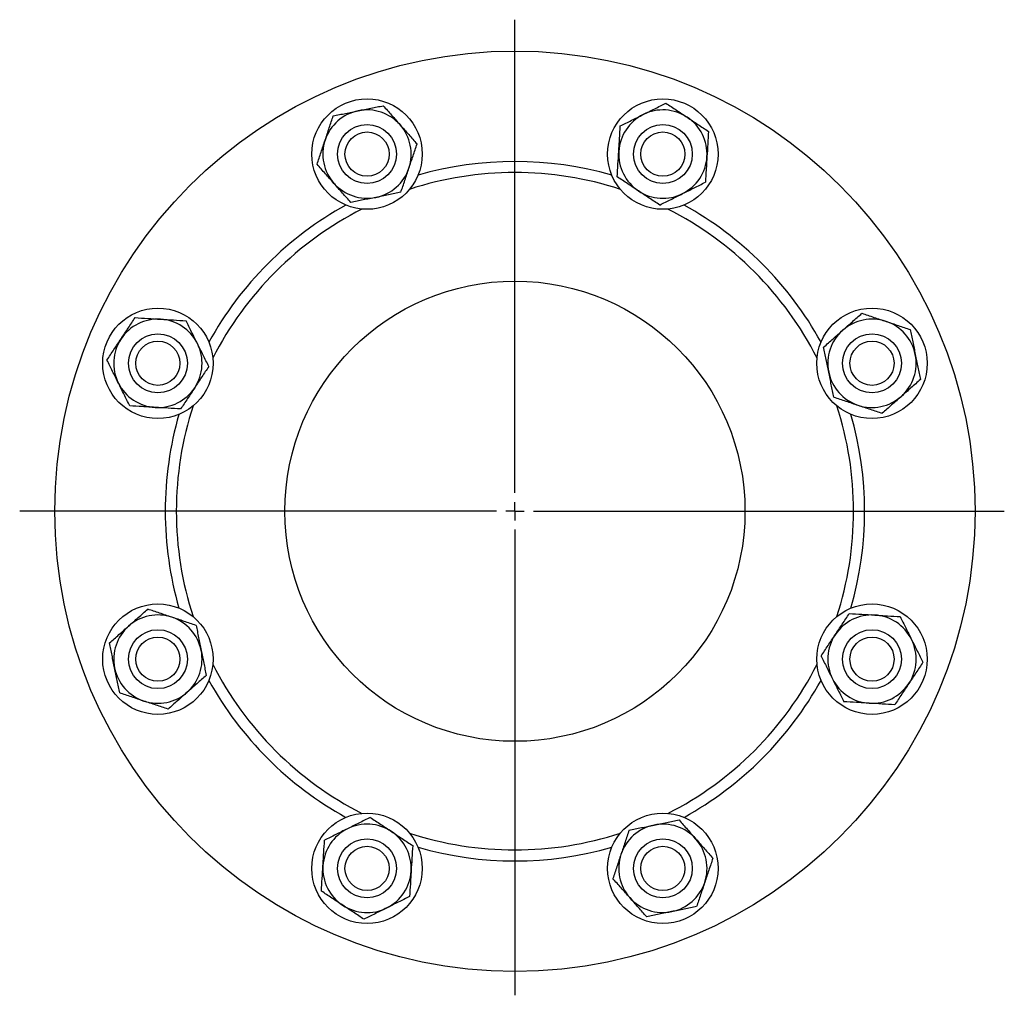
# Model space of a CAD drawing. Header units: millimetres. Extents: x 51 to 760, y 48 to 754.
# Tile 3 of 5: x 51 to 318, y 489 to 754. Entities that reach past the tile are written whole.
import ezdxf

# ---------------------------------------------------------------- set-up
doc = ezdxf.new("R2010")
doc.units = ezdxf.units.MM
doc.layers.add('FORMAT', color=7, linetype='Continuous')

# ---------------------------------------------------------------- blocks, each defined once
blk = doc.blocks.new('SW_CENTERMARKSYMBOL_0')
at = {"layer": 'FORMAT', "color": 0}
for p, q in [((0, 5), (0, 133.52)), ((-5, 0), (-134.55, 0)), ((0, 0), (-2.5, 0)), ((0, 0), (0, 2.5)), ((0, 0), (0, -2.5)), ((0, 0), (2.5, 0)), ((5, 0), (132.95, 0)), ((0, -5), (0, -131.49))]:
    blk.add_line(p, q, dxfattribs=at)

msp = doc.modelspace()

# ---------------------------------------------------------------- linework, layer by layer
at = {"color": 7, "linetype": 'Continuous', "lineweight": 25}
for centre, radius in [((185.39, 620.59), 125), ((145.21, 717.6), 15), ((225.58, 717.6), 15), ((145.21, 717.6), 8), ((225.58, 717.6), 8), ((145.21, 717.6), 6), ((225.58, 717.6), 6), ((185.39, 620.59), 62.5), ((88.39, 660.77), 15), ((282.4, 660.77), 15), ((88.39, 660.77), 8), ((282.4, 660.77), 8), ((88.39, 660.77), 6), ((282.4, 660.77), 6), ((88.39, 580.41), 15), ((282.4, 580.41), 15), ((88.39, 580.41), 8), ((88.39, 580.41), 6), ((282.4, 580.41), 8), ((282.4, 580.41), 6), ((145.21, 523.58), 15), ((225.58, 523.58), 15), ((145.21, 523.58), 8), ((225.58, 523.58), 8), ((145.21, 523.58), 6), ((225.58, 523.58), 6)]:
    msp.add_circle(centre, radius, dxfattribs=at)
for centre, radius, start, end in [((145.21, 717.6), 12, 101.4957, 161.4957), ((145.21, 717.6), 12, 41.4957, 101.4957), ((225.58, 717.6), 12, 116.4957, 176.4957), ((225.58, 717.6), 12, 56.4957, 116.4957), ((225.58, 717.6), 12, 356.4957, 56.4957), ((145.21, 717.6), 12, 341.4957, 41.4957), ((145.21, 717.6), 12, 161.4957, 221.4957), ((225.58, 717.6), 12, 176.4957, 236.4957), ((185.39, 620.59), 95, 73.9172, 106.0828), ((225.58, 717.6), 12, 296.4957, 356.4957), ((145.21, 717.6), 12, 281.4957, 341.4957), ((185.39, 620.59), 92, 71.8635, 108.1365), ((145.21, 717.6), 12, 221.4957, 281.4957), ((225.58, 717.6), 12, 236.4957, 296.4957), ((185.39, 620.59), 95, 118.9172, 151.0828), ((185.39, 620.59), 95, 28.9172, 61.0828), ((185.39, 620.59), 92, 116.8635, 153.1365), ((185.39, 620.59), 92, 26.8635, 63.1365), ((88.39, 660.77), 12, 86.4957, 146.4957), ((88.39, 660.77), 12, 26.4957, 86.4957), ((282.4, 660.77), 12, 71.4957, 131.4957), ((282.4, 660.77), 12, 11.4957, 71.4957), ((282.4, 660.77), 12, 131.4957, 191.4957), ((88.39, 660.77), 12, 146.4957, 206.4957), ((88.39, 660.77), 12, 326.4957, 26.4957), ((282.4, 660.77), 12, 311.4957, 11.4957), ((282.4, 660.77), 12, 191.4957, 251.4957), ((88.39, 660.77), 12, 206.4957, 266.4957), ((88.39, 660.77), 12, 266.4957, 326.4957), ((282.4, 660.77), 12, 251.4957, 311.4957), ((185.39, 620.59), 92, 161.8635, 180), ((185.39, 620.59), 92, 341.8635, 18.1365), ((185.39, 620.59), 95, 163.9172, 180), ((185.39, 620.59), 95, 343.9172, 16.0828), ((185.39, 620.59), 95, 180, 196.0828), ((185.39, 620.59), 92, 180, 198.1365), ((88.39, 580.41), 12, 71.4957, 131.4957), ((88.39, 580.41), 12, 11.4957, 71.4957), ((282.4, 580.41), 12, 86.4957, 146.4957), ((282.4, 580.41), 12, 26.4957, 86.4957), ((88.39, 580.41), 12, 131.4957, 191.4957), ((282.4, 580.41), 12, 146.4957, 206.4957), ((282.4, 580.41), 12, 326.4957, 26.4957), ((88.39, 580.41), 12, 311.4957, 11.4957), ((88.39, 580.41), 12, 191.4957, 251.4957), ((185.39, 620.59), 92, 206.8635, 243.1365), ((185.39, 620.59), 92, 296.8635, 333.1365), ((185.39, 620.59), 95, 208.9172, 241.0828), ((185.39, 620.59), 95, 298.9172, 331.0828), ((282.4, 580.41), 12, 206.4957, 266.4957), ((282.4, 580.41), 12, 266.4957, 326.4957), ((88.39, 580.41), 12, 251.4957, 311.4957), ((145.21, 523.58), 12, 56.4957, 116.4957), ((225.58, 523.58), 12, 101.4957, 161.4957), ((225.58, 523.58), 12, 41.4957, 101.4957), ((145.21, 523.58), 12, 116.4957, 176.4957), ((145.21, 523.58), 12, 356.4957, 56.4957), ((185.39, 620.59), 92, 251.8635, 288.1365), ((225.58, 523.58), 12, 341.4957, 41.4957), ((185.39, 620.59), 95, 253.9172, 286.0828), ((225.58, 523.58), 12, 161.4957, 221.4957), ((145.21, 523.58), 12, 176.4957, 236.4957), ((145.21, 523.58), 12, 296.4957, 356.4957), ((225.58, 523.58), 12, 281.4957, 341.4957), ((225.58, 523.58), 12, 221.4957, 281.4957), ((145.21, 523.58), 12, 236.4957, 296.4957)]:
    msp.add_arc(centre, radius, start, end, dxfattribs=at)
for points, knots in [([(142.82, 729.35), (143.4, 729.47), (143.98, 729.59), (145.12, 729.82), (145.69, 729.94), (147.39, 730.28), (148.5, 730.51), (149.61, 730.74)], [0, 0, 0, 0, 0.25, 0.25, 0.5, 0.5, 1, 1, 1, 1]), ([(149.61, 730.74), (150.36, 729.89), (151.12, 729.03), (152.65, 727.3), (153.42, 726.43), (154.2, 725.55)], [0, 0, 0, 0, 0.5, 0.5, 1, 1, 1, 1]), ([(220.22, 728.33), (220.75, 728.6), (221.27, 728.86), (222.33, 729.38), (222.85, 729.65), (224.4, 730.42), (225.42, 730.93), (226.42, 731.43)], [0, 0, 0, 0, 0.25, 0.25, 0.5, 0.5, 1, 1, 1, 1]), ([(226.42, 731.43), (227.37, 730.8), (228.32, 730.17), (230.24, 728.9), (231.22, 728.25), (232.2, 727.6)], [0, 0, 0, 0, 0.5, 0.5, 1, 1, 1, 1]), ([(133.83, 721.4), (134.02, 721.96), (134.21, 722.52), (134.58, 723.63), (134.77, 724.19), (135.32, 725.84), (135.68, 726.91), (136.03, 727.97)], [0, 0, 0, 0, 0.25, 0.25, 0.5, 0.5, 1, 1, 1, 1]), ([(136.03, 727.97), (137.14, 728.2), (138.26, 728.43), (140.52, 728.89), (141.66, 729.12), (142.82, 729.35)], [0, 0, 0, 0, 0.5, 0.5, 1, 1, 1, 1]), ([(214.02, 725.24), (215.03, 725.75), (216.06, 726.26), (218.13, 727.29), (219.17, 727.81), (220.22, 728.33)], [0, 0, 0, 0, 0.5, 0.5, 1, 1, 1, 1]), ([(232.2, 727.6), (232.69, 727.28), (233.18, 726.95), (234.16, 726.31), (234.64, 725.99), (236.08, 725.03), (237.03, 724.4), (237.98, 723.78)], [0, 0, 0, 0, 0.25, 0.25, 0.5, 0.5, 1, 1, 1, 1]), ([(154.2, 725.55), (154.59, 725.11), (154.98, 724.66), (155.76, 723.79), (156.14, 723.35), (157.29, 722.06), (158.04, 721.2), (158.79, 720.36)], [0, 0, 0, 0, 0.25, 0.25, 0.5, 0.5, 1, 1, 1, 1]), ([(213.6, 718.33), (213.63, 718.92), (213.67, 719.51), (213.74, 720.67), (213.78, 721.25), (213.88, 722.98), (213.95, 724.12), (214.02, 725.24)], [0, 0, 0, 0, 0.25, 0.25, 0.5, 0.5, 1, 1, 1, 1]), ([(237.98, 723.78), (237.91, 722.65), (237.84, 721.51), (237.7, 719.2), (237.63, 718.04), (237.55, 716.86)], [0, 0, 0, 0, 0.5, 0.5, 1, 1, 1, 1]), ([(131.63, 714.83), (131.99, 715.9), (132.36, 717), (133.09, 719.19), (133.46, 720.29), (133.83, 721.4)], [0, 0, 0, 0, 0.5, 0.5, 1, 1, 1, 1]), ([(156.59, 713.79), (156.78, 714.34), (156.96, 714.9), (157.34, 716.02), (157.52, 716.57), (158.08, 718.22), (158.44, 719.29), (158.79, 720.36)], [0, 0, 0, 0, 0.25, 0.25, 0.5, 0.5, 1, 1, 1, 1]), ([(213.18, 711.41), (213.24, 712.54), (213.31, 713.68), (213.46, 715.99), (213.53, 717.15), (213.6, 718.33)], [0, 0, 0, 0, 0.5, 0.5, 1, 1, 1, 1]), ([(136.22, 709.64), (135.84, 710.09), (135.44, 710.53), (134.67, 711.4), (134.29, 711.84), (133.14, 713.13), (132.38, 713.99), (131.63, 714.83)], [0, 0, 0, 0, 0.25, 0.25, 0.5, 0.5, 1, 1, 1, 1]), ([(237.55, 716.86), (237.52, 716.28), (237.48, 715.69), (237.41, 714.52), (237.37, 713.94), (237.27, 712.21), (237.2, 711.08), (237.13, 709.95)], [0, 0, 0, 0, 0.25, 0.25, 0.5, 0.5, 1, 1, 1, 1]), ([(154.39, 707.22), (154.75, 708.29), (155.12, 709.38), (155.85, 711.57), (156.22, 712.68), (156.59, 713.79)], [0, 0, 0, 0, 0.5, 0.5, 1, 1, 1, 1]), ([(140.82, 704.46), (140.06, 705.3), (139.31, 706.16), (137.78, 707.89), (137.01, 708.76), (136.22, 709.64)], [0, 0, 0, 0, 0.5, 0.5, 1, 1, 1, 1]), ([(218.95, 707.59), (218.46, 707.91), (217.97, 708.24), (217, 708.88), (216.51, 709.21), (215.07, 710.16), (214.12, 710.79), (213.18, 711.41)], [0, 0, 0, 0, 0.25, 0.25, 0.5, 0.5, 1, 1, 1, 1]), ([(230.93, 706.86), (231.45, 707.12), (231.98, 707.38), (233.04, 707.91), (233.56, 708.17), (235.11, 708.94), (236.13, 709.45), (237.13, 709.95)], [0, 0, 0, 0, 0.25, 0.25, 0.5, 0.5, 1, 1, 1, 1]), ([(154.39, 707.22), (153.28, 706.99), (152.16, 706.76), (149.9, 706.3), (148.76, 706.07), (147.6, 705.84)], [0, 0, 0, 0, 0.5, 0.5, 1, 1, 1, 1]), ([(224.73, 703.76), (223.78, 704.39), (222.83, 705.02), (220.91, 706.29), (219.94, 706.94), (218.95, 707.59)], [0, 0, 0, 0, 0.5, 0.5, 1, 1, 1, 1]), ([(224.73, 703.76), (225.74, 704.27), (226.77, 704.78), (228.84, 705.81), (229.88, 706.33), (230.93, 706.86)], [0, 0, 0, 0, 0.5, 0.5, 1, 1, 1, 1]), ([(147.6, 705.84), (147.03, 705.72), (146.45, 705.6), (145.3, 705.37), (144.74, 705.25), (143.04, 704.91), (141.92, 704.68), (140.82, 704.46)], [0, 0, 0, 0, 0.25, 0.25, 0.5, 0.5, 1, 1, 1, 1]), ([(274.45, 669.76), (274.89, 670.15), (275.33, 670.54), (276.21, 671.31), (276.64, 671.7), (277.94, 672.84), (278.79, 673.6), (279.64, 674.35)], [0, 0, 0, 0, 0.25, 0.25, 0.5, 0.5, 1, 1, 1, 1]), ([(279.64, 674.35), (280.71, 673.99), (281.8, 673.62), (284, 672.89), (285.1, 672.52), (286.21, 672.15)], [0, 0, 0, 0, 0.5, 0.5, 1, 1, 1, 1]), ([(78.38, 667.39), (78.71, 667.88), (79.03, 668.38), (79.68, 669.35), (80, 669.83), (80.95, 671.28), (81.58, 672.23), (82.21, 673.17)], [0, 0, 0, 0, 0.25, 0.25, 0.5, 0.5, 1, 1, 1, 1]), ([(82.21, 673.17), (83.34, 673.1), (84.48, 673.03), (86.78, 672.89), (87.94, 672.82), (89.12, 672.75)], [0, 0, 0, 0, 0.5, 0.5, 1, 1, 1, 1]), ([(89.12, 672.75), (89.71, 672.71), (90.3, 672.68), (91.46, 672.6), (92.04, 672.57), (93.77, 672.46), (94.91, 672.39), (96.04, 672.32)], [0, 0, 0, 0, 0.25, 0.25, 0.5, 0.5, 1, 1, 1, 1]), ([(99.13, 666.12), (98.87, 666.65), (98.6, 667.17), (98.08, 668.23), (97.82, 668.75), (97.04, 670.31), (96.54, 671.32), (96.04, 672.32)], [0, 0, 0, 0, 0.25, 0.25, 0.5, 0.5, 1, 1, 1, 1]), ([(286.21, 672.15), (286.77, 671.96), (287.32, 671.78), (288.44, 671.4), (289, 671.22), (290.64, 670.67), (291.72, 670.31), (292.78, 669.95)], [0, 0, 0, 0, 0.25, 0.25, 0.5, 0.5, 1, 1, 1, 1]), ([(269.26, 665.17), (270.11, 665.92), (270.97, 666.67), (272.69, 668.2), (273.57, 668.98), (274.45, 669.76)], [0, 0, 0, 0, 0.5, 0.5, 1, 1, 1, 1]), ([(292.78, 669.95), (293.01, 668.84), (293.23, 667.72), (293.69, 665.46), (293.93, 664.32), (294.16, 663.16)], [0, 0, 0, 0, 0.5, 0.5, 1, 1, 1, 1]), ([(74.56, 661.62), (75.18, 662.56), (75.81, 663.51), (77.09, 665.44), (77.73, 666.41), (78.38, 667.39)], [0, 0, 0, 0, 0.5, 0.5, 1, 1, 1, 1]), ([(102.22, 659.92), (101.72, 660.93), (101.2, 661.96), (100.17, 664.03), (99.65, 665.08), (99.13, 666.12)], [0, 0, 0, 0, 0.5, 0.5, 1, 1, 1, 1]), ([(270.64, 658.38), (270.53, 658.95), (270.41, 659.53), (270.17, 660.68), (270.06, 661.25), (269.71, 662.94), (269.49, 664.06), (269.26, 665.17)], [0, 0, 0, 0, 0.25, 0.25, 0.5, 0.5, 1, 1, 1, 1]), ([(77.65, 655.42), (77.39, 655.94), (77.12, 656.47), (76.6, 657.52), (76.34, 658.05), (75.56, 659.6), (75.06, 660.61), (74.56, 661.62)], [0, 0, 0, 0, 0.25, 0.25, 0.5, 0.5, 1, 1, 1, 1]), ([(294.16, 663.16), (294.28, 662.59), (294.4, 662.01), (294.63, 660.86), (294.74, 660.29), (295.09, 658.6), (295.32, 657.48), (295.54, 656.37)], [0, 0, 0, 0, 0.25, 0.25, 0.5, 0.5, 1, 1, 1, 1]), ([(102.22, 659.92), (101.59, 658.98), (100.96, 658.03), (99.69, 656.1), (99.04, 655.13), (98.39, 654.15)], [0, 0, 0, 0, 0.5, 0.5, 1, 1, 1, 1]), ([(272.02, 651.59), (271.8, 652.7), (271.57, 653.82), (271.11, 656.08), (270.88, 657.22), (270.64, 658.38)], [0, 0, 0, 0, 0.5, 0.5, 1, 1, 1, 1]), ([(80.74, 649.22), (80.24, 650.22), (79.72, 651.26), (78.69, 653.33), (78.17, 654.37), (77.65, 655.42)], [0, 0, 0, 0, 0.5, 0.5, 1, 1, 1, 1]), ([(295.54, 656.37), (294.69, 655.62), (293.84, 654.86), (292.11, 653.34), (291.24, 652.56), (290.35, 651.78)], [0, 0, 0, 0, 0.5, 0.5, 1, 1, 1, 1]), ([(98.39, 654.15), (98.07, 653.66), (97.74, 653.16), (97.1, 652.19), (96.78, 651.7), (95.82, 650.26), (95.19, 649.31), (94.57, 648.37)], [0, 0, 0, 0, 0.25, 0.25, 0.5, 0.5, 1, 1, 1, 1]), ([(272.02, 651.59), (273.09, 651.23), (274.19, 650.87), (276.38, 650.13), (277.48, 649.76), (278.59, 649.39)], [0, 0, 0, 0, 0.5, 0.5, 1, 1, 1, 1]), ([(290.35, 651.78), (289.91, 651.39), (289.47, 651), (288.59, 650.23), (288.16, 649.84), (286.86, 648.7), (286.01, 647.94), (285.16, 647.19)], [0, 0, 0, 0, 0.25, 0.25, 0.5, 0.5, 1, 1, 1, 1]), ([(87.65, 648.79), (87.07, 648.83), (86.48, 648.86), (85.31, 648.94), (84.73, 648.97), (83, 649.08), (81.87, 649.15), (80.74, 649.22)], [0, 0, 0, 0, 0.25, 0.25, 0.5, 0.5, 1, 1, 1, 1]), ([(94.57, 648.37), (93.44, 648.44), (92.3, 648.51), (90, 648.65), (88.83, 648.72), (87.65, 648.79)], [0, 0, 0, 0, 0.5, 0.5, 1, 1, 1, 1]), ([(278.59, 649.39), (279.15, 649.2), (279.71, 649.02), (280.82, 648.64), (281.38, 648.46), (283.02, 647.91), (284.1, 647.55), (285.16, 647.19)], [0, 0, 0, 0, 0.25, 0.25, 0.5, 0.5, 1, 1, 1, 1]), ([(80.44, 589.39), (80.88, 589.78), (81.32, 590.18), (82.19, 590.95), (82.63, 591.33), (83.93, 592.48), (84.78, 593.24), (85.63, 593.98)], [0, 0, 0, 0, 0.25, 0.25, 0.5, 0.5, 1, 1, 1, 1]), ([(92.2, 591.79), (91.64, 591.97), (91.08, 592.16), (89.97, 592.53), (89.41, 592.72), (87.76, 593.27), (86.69, 593.63), (85.63, 593.98)], [0, 0, 0, 0, 0.25, 0.25, 0.5, 0.5, 1, 1, 1, 1]), ([(98.77, 589.59), (97.7, 589.94), (96.6, 590.31), (94.41, 591.05), (93.31, 591.41), (92.2, 591.79)], [0, 0, 0, 0, 0.5, 0.5, 1, 1, 1, 1]), ([(272.4, 587.03), (272.72, 587.52), (273.05, 588.01), (273.69, 588.99), (274.01, 589.47), (274.97, 590.91), (275.6, 591.86), (276.22, 592.81)], [0, 0, 0, 0, 0.25, 0.25, 0.5, 0.5, 1, 1, 1, 1]), ([(276.22, 592.81), (277.35, 592.74), (278.49, 592.67), (280.79, 592.53), (281.96, 592.46), (283.14, 592.38)], [0, 0, 0, 0, 0.5, 0.5, 1, 1, 1, 1]), ([(283.14, 592.38), (283.72, 592.35), (284.31, 592.31), (285.48, 592.24), (286.06, 592.2), (287.78, 592.1), (288.92, 592.03), (290.05, 591.96)], [0, 0, 0, 0, 0.25, 0.25, 0.5, 0.5, 1, 1, 1, 1]), ([(290.05, 591.96), (290.55, 590.95), (291.07, 589.92), (292.1, 587.85), (292.62, 586.81), (293.14, 585.76)], [0, 0, 0, 0, 0.5, 0.5, 1, 1, 1, 1]), ([(75.25, 584.8), (76.1, 585.55), (76.95, 586.31), (78.68, 587.84), (79.55, 588.61), (80.44, 589.39)], [0, 0, 0, 0, 0.5, 0.5, 1, 1, 1, 1]), ([(98.77, 589.59), (98.99, 588.48), (99.22, 587.36), (99.68, 585.1), (99.91, 583.95), (100.15, 582.8)], [0, 0, 0, 0, 0.5, 0.5, 1, 1, 1, 1]), ([(268.57, 581.25), (269.2, 582.2), (269.83, 583.15), (271.1, 585.07), (271.74, 586.05), (272.4, 587.03)], [0, 0, 0, 0, 0.5, 0.5, 1, 1, 1, 1]), ([(76.63, 578.01), (76.51, 578.59), (76.39, 579.17), (76.16, 580.31), (76.04, 580.88), (75.7, 582.58), (75.47, 583.7), (75.25, 584.8)], [0, 0, 0, 0, 0.25, 0.25, 0.5, 0.5, 1, 1, 1, 1]), ([(293.14, 585.76), (293.4, 585.24), (293.67, 584.71), (294.19, 583.65), (294.45, 583.13), (295.23, 581.58), (295.73, 580.56), (296.23, 579.56)], [0, 0, 0, 0, 0.25, 0.25, 0.5, 0.5, 1, 1, 1, 1]), ([(100.15, 582.8), (100.26, 582.22), (100.38, 581.64), (100.61, 580.5), (100.73, 579.93), (101.07, 578.23), (101.3, 577.12), (101.53, 576.01)], [0, 0, 0, 0, 0.25, 0.25, 0.5, 0.5, 1, 1, 1, 1]), ([(268.57, 581.25), (269.07, 580.24), (269.59, 579.21), (270.62, 577.14), (271.14, 576.1), (271.66, 575.05)], [0, 0, 0, 0, 0.5, 0.5, 1, 1, 1, 1]), ([(78.01, 571.23), (77.78, 572.34), (77.56, 573.45), (77.1, 575.72), (76.86, 576.86), (76.63, 578.01)], [0, 0, 0, 0, 0.5, 0.5, 1, 1, 1, 1]), ([(296.23, 579.56), (295.61, 578.61), (294.98, 577.66), (293.7, 575.74), (293.06, 574.77), (292.41, 573.78)], [0, 0, 0, 0, 0.5, 0.5, 1, 1, 1, 1]), ([(101.53, 576.01), (100.68, 575.26), (99.82, 574.5), (98.1, 572.97), (97.22, 572.2), (96.34, 571.42)], [0, 0, 0, 0, 0.5, 0.5, 1, 1, 1, 1]), ([(271.66, 575.05), (271.92, 574.53), (272.19, 574), (272.71, 572.95), (272.97, 572.42), (273.75, 570.87), (274.25, 569.85), (274.75, 568.85)], [0, 0, 0, 0, 0.25, 0.25, 0.5, 0.5, 1, 1, 1, 1]), ([(292.41, 573.78), (292.08, 573.29), (291.76, 572.8), (291.11, 571.83), (290.79, 571.34), (289.84, 569.9), (289.21, 568.95), (288.58, 568.01)], [0, 0, 0, 0, 0.25, 0.25, 0.5, 0.5, 1, 1, 1, 1]), ([(84.58, 569.03), (84.02, 569.21), (83.47, 569.4), (82.35, 569.77), (81.79, 569.96), (80.15, 570.51), (79.07, 570.87), (78.01, 571.23)], [0, 0, 0, 0, 0.25, 0.25, 0.5, 0.5, 1, 1, 1, 1]), ([(96.34, 571.42), (95.9, 571.03), (95.46, 570.64), (94.58, 569.86), (94.15, 569.48), (92.85, 568.33), (92, 567.58), (91.15, 566.83)], [0, 0, 0, 0, 0.25, 0.25, 0.5, 0.5, 1, 1, 1, 1]), ([(91.15, 566.83), (90.08, 567.19), (88.99, 567.55), (86.79, 568.29), (85.69, 568.66), (84.58, 569.03)], [0, 0, 0, 0, 0.5, 0.5, 1, 1, 1, 1]), ([(281.67, 568.43), (281.08, 568.46), (280.49, 568.5), (279.33, 568.57), (278.75, 568.61), (277.02, 568.71), (275.88, 568.78), (274.75, 568.85)], [0, 0, 0, 0, 0.25, 0.25, 0.5, 0.5, 1, 1, 1, 1]), ([(288.58, 568.01), (287.45, 568.07), (286.31, 568.14), (284.01, 568.29), (282.85, 568.36), (281.67, 568.43)], [0, 0, 0, 0, 0.5, 0.5, 1, 1, 1, 1]), ([(146.06, 537.41), (145.05, 536.91), (144.02, 536.39), (141.95, 535.36), (140.91, 534.84), (139.86, 534.32)], [0, 0, 0, 0, 0.5, 0.5, 1, 1, 1, 1]), ([(146.06, 537.41), (147, 536.79), (147.96, 536.16), (149.88, 534.88), (150.85, 534.24), (151.84, 533.59)], [0, 0, 0, 0, 0.5, 0.5, 1, 1, 1, 1]), ([(216.4, 533.96), (217.51, 534.19), (218.62, 534.41), (220.89, 534.87), (222.03, 535.1), (223.18, 535.34)], [0, 0, 0, 0, 0.5, 0.5, 1, 1, 1, 1]), ([(223.18, 535.34), (223.76, 535.46), (224.34, 535.57), (225.48, 535.81), (226.05, 535.92), (227.75, 536.27), (228.87, 536.5), (229.97, 536.72)], [0, 0, 0, 0, 0.25, 0.25, 0.5, 0.5, 1, 1, 1, 1]), ([(229.97, 536.72), (230.72, 535.87), (231.48, 535.02), (233.01, 533.29), (233.78, 532.42), (234.56, 531.53)], [0, 0, 0, 0, 0.5, 0.5, 1, 1, 1, 1]), ([(139.86, 534.32), (139.34, 534.06), (138.81, 533.8), (137.75, 533.27), (137.23, 533.01), (135.68, 532.24), (134.66, 531.73), (133.66, 531.23)], [0, 0, 0, 0, 0.25, 0.25, 0.5, 0.5, 1, 1, 1, 1]), ([(151.84, 533.59), (152.33, 533.26), (152.82, 532.94), (153.79, 532.29), (154.28, 531.97), (155.72, 531.02), (156.67, 530.39), (157.61, 529.76)], [0, 0, 0, 0, 0.25, 0.25, 0.5, 0.5, 1, 1, 1, 1]), ([(216.4, 533.96), (216.04, 532.89), (215.67, 531.8), (214.94, 529.6), (214.57, 528.5), (214.2, 527.39)], [0, 0, 0, 0, 0.5, 0.5, 1, 1, 1, 1]), ([(133.24, 524.31), (133.27, 524.9), (133.31, 525.49), (133.38, 526.66), (133.41, 527.24), (133.52, 528.96), (133.59, 530.1), (133.66, 531.23)], [0, 0, 0, 0, 0.25, 0.25, 0.5, 0.5, 1, 1, 1, 1]), ([(157.61, 529.76), (157.54, 528.63), (157.47, 527.49), (157.33, 525.19), (157.26, 524.03), (157.19, 522.85)], [0, 0, 0, 0, 0.5, 0.5, 1, 1, 1, 1]), ([(234.56, 531.53), (234.95, 531.09), (235.35, 530.65), (236.12, 529.77), (236.5, 529.34), (237.65, 528.04), (238.41, 527.19), (239.15, 526.34)], [0, 0, 0, 0, 0.25, 0.25, 0.5, 0.5, 1, 1, 1, 1]), ([(214.2, 527.39), (214.01, 526.83), (213.82, 526.28), (213.45, 525.16), (213.26, 524.6), (212.71, 522.96), (212.35, 521.88), (212, 520.82)], [0, 0, 0, 0, 0.25, 0.25, 0.5, 0.5, 1, 1, 1, 1]), ([(132.81, 517.4), (132.88, 518.53), (132.95, 519.67), (133.09, 521.97), (133.16, 523.14), (133.24, 524.31)], [0, 0, 0, 0, 0.5, 0.5, 1, 1, 1, 1]), ([(239.15, 526.34), (238.8, 525.27), (238.43, 524.18), (237.7, 521.99), (237.33, 520.88), (236.96, 519.77)], [0, 0, 0, 0, 0.5, 0.5, 1, 1, 1, 1]), ([(157.19, 522.85), (157.15, 522.26), (157.12, 521.67), (157.05, 520.5), (157.01, 519.93), (156.91, 518.2), (156.84, 517.06), (156.77, 515.93)], [0, 0, 0, 0, 0.25, 0.25, 0.5, 0.5, 1, 1, 1, 1]), ([(216.59, 515.63), (216.2, 516.07), (215.81, 516.51), (215.03, 517.39), (214.65, 517.82), (213.5, 519.12), (212.75, 519.97), (212, 520.82)], [0, 0, 0, 0, 0.25, 0.25, 0.5, 0.5, 1, 1, 1, 1]), ([(236.96, 519.77), (236.77, 519.22), (236.58, 518.66), (236.21, 517.54), (236.02, 516.99), (235.47, 515.34), (235.11, 514.26), (234.76, 513.2)], [0, 0, 0, 0, 0.25, 0.25, 0.5, 0.5, 1, 1, 1, 1]), ([(138.59, 513.57), (138.1, 513.9), (137.61, 514.23), (136.63, 514.87), (136.15, 515.19), (134.71, 516.15), (133.75, 516.77), (132.81, 517.4)], [0, 0, 0, 0, 0.25, 0.25, 0.5, 0.5, 1, 1, 1, 1]), ([(156.77, 515.93), (155.76, 515.43), (154.73, 514.91), (152.66, 513.88), (151.61, 513.36), (150.57, 512.84)], [0, 0, 0, 0, 0.5, 0.5, 1, 1, 1, 1]), ([(221.18, 510.44), (220.43, 511.29), (219.67, 512.14), (218.14, 513.87), (217.37, 514.75), (216.59, 515.63)], [0, 0, 0, 0, 0.5, 0.5, 1, 1, 1, 1]), ([(144.37, 509.75), (143.42, 510.38), (142.47, 511.01), (140.55, 512.28), (139.57, 512.92), (138.59, 513.57)], [0, 0, 0, 0, 0.5, 0.5, 1, 1, 1, 1]), ([(150.57, 512.84), (150.04, 512.58), (149.52, 512.32), (148.46, 511.79), (147.94, 511.53), (146.38, 510.76), (145.37, 510.25), (144.37, 509.75)], [0, 0, 0, 0, 0.25, 0.25, 0.5, 0.5, 1, 1, 1, 1]), ([(227.97, 511.82), (227.39, 511.7), (226.81, 511.59), (225.67, 511.35), (225.1, 511.24), (223.4, 510.89), (222.29, 510.67), (221.18, 510.44)], [0, 0, 0, 0, 0.25, 0.25, 0.5, 0.5, 1, 1, 1, 1]), ([(234.76, 513.2), (233.65, 512.98), (232.53, 512.75), (230.27, 512.29), (229.12, 512.06), (227.97, 511.82)], [0, 0, 0, 0, 0.5, 0.5, 1, 1, 1, 1])]:
    msp.add_open_spline(points, degree=3, knots=knots, dxfattribs=at)

# ---------------------------------------------------------------- block references
at = {"layer": 'FORMAT'}
msp.add_blockref('SW_CENTERMARKSYMBOL_0', (185.39, 620.59), dxfattribs=at)

doc.saveas('drawing.dxf')
